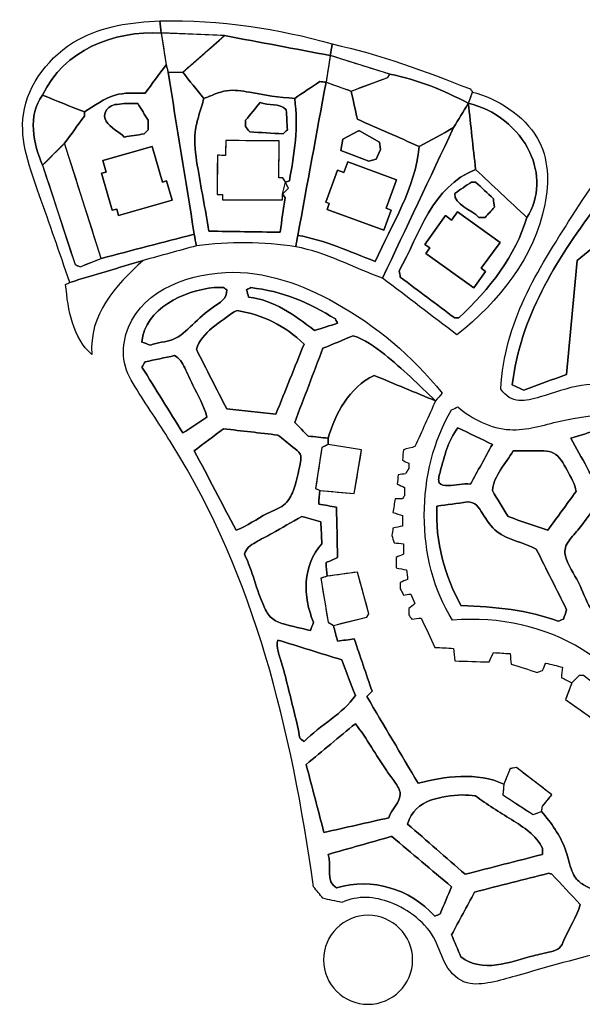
# Model space of a CAD drawing. Header units: millimetres. Extents: x -97856 to 276358, y -12500 to 264120.
# Tile 1 of 3: x -97856 to 60170, y -12500 to 264120. Entities that reach past the tile are written whole.
import ezdxf

# ---------------------------------------------------------------- set-up
doc = ezdxf.new("R2010")
doc.units = ezdxf.units.MM
for name, color, linetype in [('01_MAIN_BUILDING', 7, 'Continuous'), ('02_CHALETS', 7, 'Continuous'), ('03_DESIGN_REGIONS', 7, 'Continuous'), ('REGION_HOLES', 7, 'Continuous')]:
    doc.layers.add(name, color=color, linetype=linetype)

msp = doc.modelspace()

# ---------------------------------------------------------------- linework, layer by layer
at = {"layer": '01_MAIN_BUILDING'}
msp.add_open_spline([(57232, 77798), (56253, 78288), (55274, 78777), (54295, 79267), (54393, 80246), (54490, 81226), (54588, 82205), (53022, 82597), (51455, 82988), (49888, 83380), (49594, 82694), (49300, 82009), (49007, 81324), (48517, 81128), (48027, 80932), (47538, 80736), (45090, 81519), (42642, 82303), (40193, 83086), (40095, 84065), (39998, 85045), (39900, 86024), (38333, 86122), (36766, 86220), (35199, 86318), (34807, 85436), (34416, 84555), (34024, 83674), (30793, 83772), (27561, 83870), (24329, 83967), (24232, 85143), (24134, 86318), (24036, 87493), (22273, 87591), (20510, 87689), (18748, 87787), (17475, 90528), (16202, 93270), (14929, 96012), (14047, 95914), (13166, 95816), (12285, 95719), (11991, 96110), (11697, 96502), (11403, 96894), (11403, 97481), (11403, 98069), (11403, 98656), (11991, 99146), (12578, 99636), (13166, 100125), (12774, 101007), (12383, 101888), (11991, 102769), (11305, 102671), (10620, 102573), (9934, 102475), (9641, 103063), (9347, 103651), (9053, 104238), (9053, 104826), (9053, 105413), (9053, 106001), (9739, 106295), (10424, 106588), (11109, 106882), (11012, 107763), (10914, 108645), (10816, 109526), (9836, 109722), (8857, 109918), (7878, 110114), (7878, 111093), (7878, 112072), (7878, 113051), (8563, 113345), (9249, 113639), (9934, 113933), (9934, 114912), (9934, 115891), (9934, 116870), (9053, 116968), (8172, 117066), (7290, 117164), (7095, 117850), (6899, 118535), (6703, 119221), (6801, 119906), (6899, 120592), (6997, 121277), (7878, 121473), (8759, 121669), (9641, 121865), (9641, 122844), (9641, 123823), (9641, 124802), (8759, 125096), (7878, 125390), (6997, 125684), (7192, 126957), (7388, 128230), (7584, 129503), (8270, 129503), (8955, 129503), (9641, 129503), (9836, 129797), (10032, 130090), (10228, 130384), (10228, 131168), (10228, 131951), (10228, 132734), (9543, 133028), (8857, 133322), (8172, 133616), (8270, 134497), (8368, 135378), (8466, 136260), (9151, 136358), (9836, 136456), (10522, 136553), (10816, 137043), (11109, 137533), (11403, 138022), (11403, 138512), (11403, 139002), (11403, 139491), (10816, 139785), (10228, 140079), (9641, 140373), (9739, 141352), (9836, 142331), (9934, 143310), (11012, 143604), (12089, 143898), (13166, 144192), (15092, 148468), (17018, 152744), (18944, 157020), (13199, 159403), (7454, 161786), (1709, 164168), (-5279, 160769), (-9321, 153381), (-11218, 146542), (-11218, 145954), (-11218, 145367), (-11218, 144779), (-8084, 144290), (-4950, 143800), (-1817, 143310), (-2502, 139197), (-3188, 135085), (-3873, 130972), (-7105, 131266), (-10336, 131559), (-13568, 131853), (-13666, 130580), (-13764, 129307), (-13862, 128034), (-12197, 127740), (-10532, 127446), (-8867, 127153), (-8769, 122452), (-8671, 117752), (-8574, 113051), (-9651, 112562), (-10728, 112072), (-11805, 111582), (-11707, 110309), (-11609, 109036), (-11511, 107763), (-8671, 108155), (-5832, 108547), (-2992, 108938), (-1915, 105021), (-837, 101104), (240, 97187), (44, 96894), (-152, 96600), (-348, 96306), (-3481, 95523), (-6615, 94739), (-9749, 93956), (-9357, 92487), (-8965, 91018), (-8574, 89549), (-7007, 89745), (-5440, 89941), (-3873, 90137), (-2208, 85241), (-544, 80344), (1121, 75448), (631, 74958), (142, 74469), (-348, 73979), (4451, 65851), (9249, 57723), (14047, 49596), (21236, 51444), (30862, 52942), (38137, 49302), (38724, 50771), (39312, 52240), (39900, 53709), (40487, 53806), (41075, 53904), (41662, 54002), (44992, 51456), (48321, 48910), (51651, 46364), (50769, 45287), (49888, 44210), (49007, 43133), (48909, 42643), (48811, 42153), (48713, 41664), (51505, 38360), (53937, 35029), (55335, 31166), (55982, 29376), (56408, 27472), (57008, 25662), (57291, 24811), (57611, 23981), (58085, 23273), (58688, 22373), (59537, 21671), (60466, 21085), (63589, 19115), (67614, 18457), (71443, 17746), (74969, 17092), (78329, 16393), (82203, 16399), (82595, 17966), (82987, 19533), (83379, 21099), (116919, 18632), (150040, 29332), (167986, 58115), (167497, 58899), (167007, 59682), (166517, 60465), (166615, 61053), (166713, 61640), (166811, 62228), (162796, 65557), (158781, 68887), (154766, 72216), (154375, 72216), (153983, 72216), (153591, 72216), (149772, 68104), (145953, 63991), (142134, 59878), (142232, 58996), (142330, 58115), (142428, 57234), (142134, 56940), (141840, 56646), (141546, 56353), (140763, 56450), (139979, 56548), (139196, 56646), (138706, 56353), (138217, 56059), (137727, 55765), (136944, 54590), (136160, 53415), (135377, 52240), (134691, 52533), (134006, 52827), (133321, 53121), (132733, 52729), (132145, 52338), (131558, 51946), (130970, 50771), (130383, 49596), (129795, 48421), (128718, 48616), (127641, 48812), (126564, 49008), (125682, 48421), (124801, 47833), (123920, 47245), (123822, 46560), (123724, 45874), (123626, 45189), (121961, 45091), (120296, 44993), (118632, 44895), (117652, 43818), (116673, 42741), (115694, 41664), (114911, 42055), (114127, 42447), (113344, 42839), (112267, 42545), (111189, 42251), (110112, 41957), (109818, 41174), (109525, 40391), (109231, 39607), (108741, 39607), (108252, 39607), (107762, 39607), (107468, 39999), (107174, 40391), (106881, 40782), (105216, 40586), (103551, 40391), (101886, 40195), (101789, 39607), (101691, 39020), (101593, 38432), (100711, 38432), (99830, 38432), (98949, 38432), (98753, 38922), (98557, 39411), (98361, 39901), (94640, 39999), (90919, 40097), (87198, 40195), (86806, 42153), (86414, 44112), (86023, 46070), (85043, 46168), (84064, 46266), (83085, 46364), (82203, 49008), (81322, 51652), (80441, 54296), (80832, 54688), (81224, 55079), (81616, 55471), (80832, 56744), (80049, 58017), (79266, 59290), (78678, 59192), (78091, 59094), (77503, 58996), (76132, 60759), (74761, 62522), (73390, 64284), (73390, 65068), (73390, 65851), (73390, 66635), (72215, 67810), (71040, 68985), (69865, 70160), (68983, 70356), (68102, 70552), (67221, 70748), (65948, 69670), (64675, 68593), (63402, 67516), (60758, 69377), (58114, 71237), (55470, 73098), (56057, 74665), (56645, 76231), (57232, 77798)], degree=3, knots=[0, 0, 0, 0, 1, 1, 1, 2, 2, 2, 3, 3, 3, 4, 4, 4, 5, 5, 5, 6, 6, 6, 7, 7, 7, 8, 8, 8, 9, 9, 9, 10, 10, 10, 11, 11, 11, 12, 12, 12, 13, 13, 13, 14, 14, 14, 15, 15, 15, 16, 16, 16, 17, 17, 17, 18, 18, 18, 19, 19, 19, 20, 20, 20, 21, 21, 21, 22, 22, 22, 23, 23, 23, 24, 24, 24, 25, 25, 25, 26, 26, 26, 27, 27, 27, 28, 28, 28, 29, 29, 29, 30, 30, 30, 31, 31, 31, 32, 32, 32, 33, 33, 33, 34, 34, 34, 35, 35, 35, 36, 36, 36, 37, 37, 37, 38, 38, 38, 39, 39, 39, 40, 40, 40, 41, 41, 41, 42, 42, 42, 43, 43, 43, 44, 44, 44, 45, 45, 45, 46, 46, 46, 47, 47, 47, 48, 48, 48, 49, 49, 49, 50, 50, 50, 51, 51, 51, 52, 52, 52, 53, 53, 53, 54, 54, 54, 55, 55, 55, 56, 56, 56, 57, 57, 57, 58, 58, 58, 59, 59, 59, 60, 60, 60, 61, 61, 61, 62, 62, 62, 63, 63, 63, 64, 64, 64, 65, 65, 65, 66, 66, 66, 67, 67, 67, 68, 68, 68, 69, 69, 69, 70, 70, 70, 71, 71, 71, 72, 72, 72, 73, 73, 73, 74, 74, 74, 75, 75, 75, 76, 76, 76, 77, 77, 77, 78, 78, 78, 79, 79, 79, 80, 80, 80, 81, 81, 81, 82, 82, 82, 83, 83, 83, 84, 84, 84, 85, 85, 85, 86, 86, 86, 87, 87, 87, 88, 88, 88, 89, 89, 89, 90, 90, 90, 91, 91, 91, 92, 92, 92, 93, 93, 93, 94, 94, 94, 95, 95, 95, 96, 96, 96, 97, 97, 97, 98, 98, 98, 99, 99, 99, 100, 100, 100, 101, 101, 101, 102, 102, 102, 103, 103, 103, 104, 104, 104, 105, 105, 105, 106, 106, 106, 107, 107, 107, 108, 108, 108, 109, 109, 109, 110, 110, 110, 111, 111, 111, 112, 112, 112, 113, 113, 113, 114, 114, 114, 115, 115, 115, 116, 116, 116, 117, 117, 117, 118, 118, 118, 119, 119, 119, 120, 120, 120, 121, 121, 121, 121], dxfattribs=at)
at = {"layer": '02_CHALETS'}
for points in [[(-24003, 215140), (-23185, 218518), (-23985, 219687), (-25042, 219691), (-25001, 230092), (-39998, 230150), (-40014, 226007), (-42335, 226016), (-42378, 214998), (-40888, 214992), (-40893, 213556), (-24009, 213490)], [(-60650, 228490), (-74506, 224525), (-73591, 221327), (-74854, 220966), (-71877, 210561), (-70599, 210927), (-70077, 209101), (-55074, 213393), (-56630, 218830), (-57791, 218497)], [(-5708, 224211), (-6831, 221158), (-8590, 221805), (-11882, 212858), (-10910, 212501), (-11528, 210823), (4432, 204951), (6510, 210599), (5048, 211137), (8003, 219167)], [(25144, 210141), (23476, 207828), (21750, 209073), (15935, 201006), (17353, 199984), (16246, 198449), (29669, 188771), (33005, 193399), (31803, 194266), (37056, 201553)]]:
    msp.add_lwpolyline(points, close=True, dxfattribs=at)
at = {"layer": '03_DESIGN_REGIONS'}
for points in [[(-58075, 260380), (-56753, 251420), (-56165, 249364), (-52052, 249364), (-40301, 259646)], [(6115, 248776), (-10630, 254064), (-11805, 246573), (-4754, 244076), (5528, 247895)], [(-7105, 230562), (-7692, 227330), (240, 224393), (2296, 224980), (3471, 227624), (3178, 229681), (-2404, 232912), (-2698, 232912)], [(-85249, 229387), (-91419, 223218), (-82311, 195309), (-80843, 194721), (-74967, 197071)], [(-11218, 144779), (-12980, 143898), (-14743, 132441), (-13568, 131853), (-3873, 130972), (-1817, 143310)], [(-11511, 107763), (-13274, 107176), (-11218, 94837), (-9749, 93956), (-348, 96306), (240, 97187), (-2992, 108938)], [(67221, 70748), (68102, 73979), (60464, 79855), (59289, 79855), (57232, 77798), (55470, 73098), (63402, 67516)], [(38137, 49302), (37843, 46364), (46363, 40782), (48713, 41664), (49007, 43133), (51651, 46364), (41662, 54002), (39900, 53709)]]:
    msp.add_lwpolyline(points, close=True, dxfattribs=at)
msp.add_circle((0, 0), 12500, dxfattribs=at)
for points, knots in [([(-58075, 260380), (-58222, 261506), (-58369, 262633), (-58516, 263759), (-66462, 263432), (-74614, 262353), (-81549, 258451), (-89378, 254045), (-95654, 246042), (-96828, 237529), (-97856, 230077), (-94972, 222234), (-92351, 214882), (-89393, 206585), (-86770, 198913), (-83780, 190315), (-76926, 192371), (-70071, 194427), (-63216, 196484), (-58222, 197855), (-53228, 199226), (-48233, 200597), (-48429, 201674), (-48625, 202751), (-48821, 203828), (-57536, 201576), (-66252, 199324), (-74967, 197071), (-76926, 196288), (-78884, 195505), (-80843, 194721), (-81332, 194917), (-81822, 195113), (-82311, 195309), (-85347, 204612), (-88383, 213915), (-91419, 223218), (-93927, 229012), (-95841, 237336), (-91419, 242901), (-85597, 255570), (-71502, 261064), (-58075, 260380)], [0, 0, 0, 0, 1, 1, 1, 2, 2, 2, 3, 3, 3, 4, 4, 4, 5, 5, 5, 6, 6, 6, 7, 7, 7, 8, 8, 8, 9, 9, 9, 10, 10, 10, 11, 11, 11, 12, 12, 12, 13, 13, 13, 14, 14, 14, 14]), ([(-10042, 257296), (-25291, 261646), (-41316, 264120), (-58516, 263759), (-58369, 262633), (-58222, 261506), (-58075, 260380), (-52150, 260135), (-46226, 259891), (-40301, 259646), (-30411, 257785), (-20520, 255925), (-10630, 254064), (-10434, 255141), (-10238, 256218), (-10042, 257296)], [0, 0, 0, 0, 1, 1, 1, 2, 2, 2, 3, 3, 3, 4, 4, 4, 5, 5, 5, 5]), ([(-58075, 260380), (-71502, 261064), (-85597, 255570), (-91419, 242901), (-87501, 241334), (-83584, 239767), (-79667, 238200), (-76848, 239914), (-74209, 242063), (-71043, 242942), (-68460, 243659), (-65527, 243531), (-62628, 243488), (-60670, 246132), (-58711, 248776), (-56753, 251420), (-57194, 254407), (-57634, 257394), (-58075, 260380)], [0, 0, 0, 0, 1, 1, 1, 2, 2, 2, 3, 3, 3, 4, 4, 4, 5, 5, 5, 6, 6, 6, 6]), ([(-10630, 254064), (-20520, 255925), (-30411, 257785), (-40301, 259646), (-44218, 256218), (-48135, 252791), (-52052, 249364), (-50094, 246916), (-48135, 244467), (-46177, 242019), (-45051, 242359), (-43992, 242834), (-42935, 243246), (-41878, 243658), (-40824, 244006), (-39729, 244165), (-37682, 244464), (-35492, 244104), (-33311, 243728), (-29116, 243005), (-24951, 242222), (-20618, 242019), (-18268, 243586), (-15918, 245153), (-13568, 246720), (-12980, 246671), (-12393, 246622), (-11805, 246573), (-11413, 249070), (-11022, 251567), (-10630, 254064)], [0, 0, 0, 0, 1, 1, 1, 2, 2, 2, 3, 3, 3, 4, 4, 4, 5, 5, 5, 6, 6, 6, 7, 7, 7, 8, 8, 8, 9, 9, 9, 10, 10, 10, 10]), ([(29324, 243782), (29128, 244076), (28932, 244369), (28736, 244663), (16104, 249585), (3419, 254377), (-10042, 257296), (-10238, 256218), (-10434, 255141), (-10630, 254064), (-5048, 252301), (534, 250539), (6115, 248776), (13971, 247358), (21332, 244206), (28149, 240624), (28540, 241677), (28932, 242729), (29324, 243782)], [0, 0, 0, 0, 1, 1, 1, 2, 2, 2, 3, 3, 3, 4, 4, 4, 5, 5, 5, 6, 6, 6, 6]), ([(-56165, 249364), (-56361, 250049), (-56557, 250735), (-56753, 251420), (-58711, 248776), (-60670, 246132), (-62628, 243488), (-65527, 243531), (-68460, 243659), (-71043, 242942), (-74209, 242063), (-76848, 239914), (-79667, 238200), (-79667, 237808), (-79667, 237417), (-79667, 237025), (-81528, 234479), (-83389, 231933), (-85249, 229387), (-81822, 218615), (-78394, 207843), (-74967, 197071), (-66252, 199324), (-57536, 201576), (-48821, 203828), (-51269, 219007), (-53717, 234185), (-56165, 249364)], [0, 0, 0, 0, 1, 1, 1, 2, 2, 2, 3, 3, 3, 4, 4, 4, 5, 5, 5, 6, 6, 6, 7, 7, 7, 8, 8, 8, 9, 9, 9, 9]), ([(-56165, 249364), (-53717, 234185), (-51269, 219007), (-48821, 203828), (-48625, 202751), (-48429, 201674), (-48233, 200597), (-39144, 201734), (-29262, 201824), (-20325, 200303), (-20129, 201380), (-19933, 202457), (-19737, 203535), (-17093, 217881), (-14449, 232227), (-11805, 246573), (-12393, 246622), (-12980, 246671), (-13568, 246720), (-15918, 245153), (-18268, 243586), (-20618, 242019), (-19498, 233949), (-20757, 226448), (-22087, 218811), (-22453, 218713), (-22819, 218616), (-23185, 218518), (-22917, 217930), (-22649, 217342), (-22381, 216754), (-22922, 216216), (-23462, 215678), (-24003, 215140), (-23756, 214797), (-23509, 214454), (-23262, 214110), (-23752, 210879), (-24242, 207647), (-24731, 204416), (-31390, 204514), (-38049, 204612), (-44708, 204710), (-45696, 210884), (-46945, 217006), (-47963, 223246), (-48476, 226393), (-48931, 229570), (-48575, 232600), (-48386, 234207), (-47970, 235773), (-47496, 237343), (-47033, 238877), (-46514, 240416), (-46177, 242019), (-48135, 244467), (-50094, 246916), (-52052, 249364), (-53423, 249364), (-54794, 249364), (-56165, 249364)], [0, 0, 0, 0, 1, 1, 1, 2, 2, 2, 3, 3, 3, 4, 4, 4, 5, 5, 5, 6, 6, 6, 7, 7, 7, 8, 8, 8, 9, 9, 9, 10, 10, 10, 11, 11, 11, 12, 12, 12, 13, 13, 13, 14, 14, 14, 15, 15, 15, 16, 16, 16, 17, 17, 17, 18, 18, 18, 19, 19, 19, 20, 20, 20, 20]), ([(-4754, 244076), (-7105, 244908), (-9455, 245740), (-11805, 246573), (-14449, 232227), (-17093, 217881), (-19737, 203535), (-12028, 202203), (-5132, 198909), (2002, 196190), (6654, 206739), (13259, 216478), (14341, 228506), (8563, 231052), (2786, 233598), (-2992, 236144), (-3579, 238788), (-4167, 241432), (-4754, 244076)], [0, 0, 0, 0, 1, 1, 1, 2, 2, 2, 3, 3, 3, 4, 4, 4, 5, 5, 5, 6, 6, 6, 6]), ([(6115, 248776), (5919, 248482), (5724, 248189), (5528, 247895), (2100, 246622), (-1327, 245349), (-4754, 244076), (-4167, 241432), (-3579, 238788), (-2992, 236144), (2786, 233598), (8563, 231052), (14341, 228506), (17573, 230268), (20804, 232031), (24036, 233794), (25407, 236070), (26778, 238347), (28149, 240624), (21332, 244206), (13971, 247358), (6115, 248776)], [0, 0, 0, 0, 1, 1, 1, 2, 2, 2, 3, 3, 3, 4, 4, 4, 5, 5, 5, 6, 6, 6, 7, 7, 7, 7]), ([(-20618, 242019), (-24951, 242222), (-29116, 243005), (-33311, 243728), (-35492, 244104), (-37682, 244464), (-39729, 244165), (-40824, 244006), (-41878, 243658), (-42935, 243246), (-43992, 242834), (-45051, 242359), (-46177, 242019), (-46514, 240416), (-47033, 238877), (-47496, 237343), (-47970, 235773), (-48386, 234207), (-48575, 232600), (-48931, 229570), (-48476, 226393), (-47963, 223246), (-46945, 217006), (-45696, 210884), (-44708, 204710), (-38049, 204612), (-31390, 204514), (-24731, 204416), (-24242, 207647), (-23752, 210879), (-23262, 214110), (-23509, 214454), (-23756, 214797), (-24003, 215140), (-24005, 214590), (-24007, 214040), (-24009, 213490), (-29637, 213512), (-35265, 213534), (-40893, 213556), (-40892, 214034), (-40890, 214513), (-40888, 214992), (-41385, 214994), (-41882, 214996), (-42378, 214998), (-42364, 218671), (-42350, 222344), (-42335, 226016), (-41562, 226013), (-40788, 226010), (-40014, 226007), (-40009, 227388), (-40003, 228769), (-39998, 230150), (-34999, 230131), (-30000, 230111), (-25001, 230092), (-25015, 226625), (-25028, 223158), (-25042, 219691), (-24689, 219690), (-24337, 219688), (-23985, 219687), (-23718, 219297), (-23452, 218908), (-23185, 218518), (-22819, 218616), (-22453, 218713), (-22087, 218811), (-20757, 226448), (-19498, 233949), (-20618, 242019)], [0, 0, 0, 0, 1, 1, 1, 2, 2, 2, 3, 3, 3, 4, 4, 4, 5, 5, 5, 6, 6, 6, 7, 7, 7, 8, 8, 8, 9, 9, 9, 10, 10, 10, 11, 11, 11, 12, 12, 12, 13, 13, 13, 14, 14, 14, 15, 15, 15, 16, 16, 16, 17, 17, 17, 18, 18, 18, 19, 19, 19, 20, 20, 20, 21, 21, 21, 22, 22, 22, 23, 23, 23, 24, 24, 24, 24]), ([(29324, 243782), (28932, 242729), (28540, 241677), (28149, 240624), (26778, 238347), (25407, 236070), (24036, 233794), (17377, 219692), (10718, 205591), (4059, 191490), (11012, 186202), (17964, 180914), (24917, 175626), (36839, 184867), (46810, 197542), (49647, 212164), (50879, 218512), (50766, 225227), (47593, 230780), (43888, 237263), (36010, 242162), (29324, 243782)], [0, 0, 0, 0, 1, 1, 1, 2, 2, 2, 3, 3, 3, 4, 4, 4, 5, 5, 5, 6, 6, 6, 7, 7, 7, 7]), ([(-79667, 238200), (-83584, 239767), (-87501, 241334), (-91419, 242901), (-95841, 237336), (-93927, 229012), (-91419, 223218), (-89362, 225274), (-87306, 227330), (-85249, 229387), (-83389, 231933), (-81528, 234479), (-79667, 237025), (-79667, 237417), (-79667, 237808), (-79667, 238200)], [0, 0, 0, 0, 1, 1, 1, 2, 2, 2, 3, 3, 3, 4, 4, 4, 5, 5, 5, 5]), ([(-34426, 235850), (-34426, 235262), (-34426, 234675), (-34426, 234087), (-34034, 233598), (-33642, 233108), (-33251, 232618), (-30117, 232423), (-26984, 232227), (-23850, 232031), (-23458, 232423), (-23067, 232814), (-22675, 233206), (-22773, 235067), (-22871, 236927), (-22969, 238788), (-24818, 240918), (-27992, 239852), (-30313, 240844), (-31684, 239179), (-33055, 237515), (-34426, 235850)], [0, 0, 0, 0, 1, 1, 1, 2, 2, 2, 3, 3, 3, 4, 4, 4, 5, 5, 5, 6, 6, 6, 7, 7, 7, 7]), ([(-68504, 231150), (-66643, 231443), (-64783, 231737), (-62922, 232031), (-62530, 232423), (-62139, 232814), (-61747, 233206), (-61747, 234087), (-61747, 234969), (-61747, 235850), (-62726, 237417), (-63706, 238984), (-64685, 240550), (-65958, 240550), (-67231, 240550), (-68504, 240550), (-69385, 240452), (-70267, 240355), (-71148, 240257), (-73870, 239411), (-74607, 237314), (-73574, 235590), (-72530, 233849), (-69678, 232489), (-68504, 231150)], [0, 0, 0, 0, 1, 1, 1, 2, 2, 2, 3, 3, 3, 4, 4, 4, 5, 5, 5, 6, 6, 6, 7, 7, 7, 8, 8, 8, 8]), ([(44600, 208529), (48246, 214228), (48138, 221044), (45439, 226822), (42242, 233664), (35409, 239049), (28149, 240624), (28834, 234430), (29519, 228236), (30205, 222042), (35003, 217538), (39802, 213033), (44600, 208529)], [0, 0, 0, 0, 1, 1, 1, 2, 2, 2, 3, 3, 3, 4, 4, 4, 4]), ([(4059, 191490), (10718, 205591), (17377, 219692), (24036, 233794), (20804, 232031), (17573, 230268), (14341, 228506), (13259, 216478), (6654, 206739), (2002, 196190), (-5132, 198909), (-12028, 202203), (-19737, 203535), (-19933, 202457), (-20129, 201380), (-20325, 200303), (-11619, 198759), (-4079, 194403), (4059, 191490)], [0, 0, 0, 0, 1, 1, 1, 2, 2, 2, 3, 3, 3, 4, 4, 4, 5, 5, 5, 6, 6, 6, 6]), ([(101593, 220867), (98438, 222956), (94249, 225293), (89616, 226721), (85504, 227989), (81042, 228540), (77203, 227809), (68149, 226084), (62563, 217221), (57253, 208858), (47345, 193256), (38395, 179395), (37256, 160349), (40218, 156039), (44234, 156911), (48305, 158133), (52104, 159274), (55952, 160720), (59930, 161355), (67429, 162551), (75394, 160869), (82791, 160056), (84064, 164462), (85337, 168869), (86610, 173276), (86414, 181795), (86218, 190315), (86023, 198834), (79657, 200303), (73292, 201772), (66927, 203241), (64185, 200988), (61443, 198736), (58701, 196484), (57722, 185810), (56743, 175136), (55764, 164462), (51749, 162993), (47734, 161524), (43719, 160056), (42642, 160545), (41564, 161035), (40487, 161524), (42698, 180311), (52655, 196331), (63695, 211173), (68690, 216018), (75176, 219712), (81691, 222633), (83194, 223307), (84699, 223940), (86247, 223926), (87830, 223911), (89457, 223218), (91045, 222519), (94363, 221057), (97508, 219564), (100418, 217930), (100809, 218909), (101201, 219888), (101593, 220867)], [0, 0, 0, 0, 1, 1, 1, 2, 2, 2, 3, 3, 3, 4, 4, 4, 5, 5, 5, 6, 6, 6, 7, 7, 7, 8, 8, 8, 9, 9, 9, 10, 10, 10, 11, 11, 11, 12, 12, 12, 13, 13, 13, 14, 14, 14, 15, 15, 15, 16, 16, 16, 17, 17, 17, 18, 18, 18, 19, 19, 19, 20, 20, 20, 20]), ([(44600, 208529), (39802, 213033), (35003, 217538), (30205, 222042), (17942, 217257), (14388, 203849), (8759, 193546), (8857, 192959), (8955, 192371), (9053, 191783), (14145, 187964), (19237, 184145), (24329, 180326), (24721, 180326), (25113, 180326), (25505, 180326), (34169, 188465), (41441, 197831), (44600, 208529)], [0, 0, 0, 0, 1, 1, 1, 2, 2, 2, 3, 3, 3, 4, 4, 4, 5, 5, 5, 6, 6, 6, 6]), ([(24329, 215286), (24110, 212093), (29132, 210836), (31086, 208529), (31674, 208529), (32261, 208529), (32849, 208529), (33730, 209508), (34612, 210487), (35493, 211466), (35395, 212250), (35297, 213033), (35199, 213817), (33534, 215384), (31870, 216950), (30205, 218517), (29813, 218517), (29422, 218517), (29030, 218517), (27463, 217440), (25896, 216363), (24329, 215286)], [0, 0, 0, 0, 1, 1, 1, 2, 2, 2, 3, 3, 3, 4, 4, 4, 5, 5, 5, 6, 6, 6, 7, 7, 7, 7]), ([(63695, 211173), (52655, 196331), (42698, 180311), (40487, 161524), (41564, 161035), (42642, 160545), (43719, 160056), (47734, 161524), (51749, 162993), (55764, 164462), (56743, 175136), (57722, 185810), (58701, 196484), (61443, 198736), (64185, 200988), (66927, 203241), (65850, 205885), (64773, 208529), (63695, 211173)], [0, 0, 0, 0, 1, 1, 1, 2, 2, 2, 3, 3, 3, 4, 4, 4, 5, 5, 5, 6, 6, 6, 6]), ([(-77611, 170044), (-78430, 181176), (-70986, 189444), (-63216, 196484), (-70071, 194427), (-76926, 192371), (-83780, 190315), (-84172, 190119), (-84564, 189923), (-84955, 189727), (-84261, 182535), (-82959, 174739), (-77611, 170044)], [0, 0, 0, 0, 1, 1, 1, 2, 2, 2, 3, 3, 3, 4, 4, 4, 4]), ([(-11218, 144779), (-11218, 145367), (-11218, 145954), (-11218, 146542), (-13078, 146738), (-14939, 146934), (-16799, 147129), (-18072, 148402), (-19345, 149676), (-20618, 150949), (-17974, 157901), (-15330, 164854), (-12686, 171807), (-9847, 172982), (-7007, 174157), (-4167, 175332), (-938, 174268), (1902, 172272), (4658, 170072), (9582, 166140), (14235, 161555), (18944, 157020), (19564, 157738), (20184, 158456), (20804, 159174), (12368, 169773), (2196, 178202), (-9083, 184503), (-18592, 189815), (-28888, 193614), (-40045, 193105), (-51945, 192562), (-64825, 187118), (-68000, 175707), (-68712, 173147), (-68936, 170286), (-68416, 167732), (-67847, 164930), (-66383, 162496), (-64871, 160086), (-61646, 154942), (-58199, 149905), (-54998, 144765), (-31800, 107512), (-21527, 64828), (-15330, 20512), (-14449, 19435), (-13568, 18357), (-12686, 17280), (-10924, 16889), (-9161, 16497), (-7398, 16105), (-2791, 18189), (1854, 17778), (6296, 16079), (11478, 14096), (16381, 10359), (18853, 5495), (20001, 3235), (20625, 732), (21904, -1473), (23252, -3797), (25329, -5790), (27855, -6491), (29916, -7062), (32277, -6774), (34504, -6338), (36924, -5865), (39186, -5217), (41448, -4569), (59215, 519), (76997, 5591), (95997, 7941), (113798, 10144), (132669, 9958), (150686, 8238), (159949, 7354), (168986, 6064), (177917, 4586), (180294, 4192), (182663, 3786), (185057, 3167), (187360, 2573), (189685, 1782), (191761, 2301), (194213, 2913), (196315, 5353), (198686, 6721), (200693, 7879), (202893, 8270), (205296, 8467), (207628, 13445), (207481, 19369), (206603, 24907), (205676, 30754), (203933, 36171), (201608, 41324), (198991, 47125), (195636, 52592), (191389, 57787), (186878, 63304), (181361, 68515), (175624, 72216), (172741, 69338), (171318, 63866), (166811, 62228), (166713, 61640), (166615, 61053), (166517, 60465), (167007, 59682), (167497, 58899), (167986, 58115), (150040, 29332), (116919, 18632), (83379, 21099), (82987, 19533), (82595, 17966), (82203, 16399), (78329, 16393), (74969, 17092), (71443, 17746), (67614, 18457), (63589, 19115), (60466, 21085), (59537, 21671), (58688, 22373), (58085, 23273), (57611, 23981), (57291, 24811), (57008, 25662), (56408, 27472), (55982, 29376), (55335, 31166), (53937, 35029), (51505, 38360), (48713, 41664), (47929, 41370), (47146, 41076), (46363, 40782), (43523, 42643), (40683, 44504), (37843, 46364), (37941, 47343), (38039, 48323), (38137, 49302), (30862, 52942), (21236, 51444), (14047, 49596), (9249, 57723), (4451, 65851), (-348, 73979), (142, 74469), (631, 74958), (1121, 75448), (-544, 80344), (-2208, 85241), (-3873, 90137), (-5440, 89941), (-7007, 89745), (-8574, 89549), (-8965, 91018), (-9357, 92487), (-9749, 93956), (-10238, 94250), (-10728, 94543), (-11218, 94837), (-11903, 98950), (-12588, 103063), (-13274, 107176), (-12686, 107372), (-12099, 107568), (-11511, 107763), (-11609, 109036), (-11707, 110309), (-11805, 111582), (-10728, 112072), (-9651, 112562), (-8574, 113051), (-8671, 117752), (-8769, 122452), (-8867, 127153), (-10532, 127446), (-12197, 127740), (-13862, 128034), (-13764, 129307), (-13666, 130580), (-13568, 131853), (-13959, 132049), (-14351, 132245), (-14743, 132441), (-14155, 136260), (-13568, 140079), (-12980, 143898), (-12393, 144192), (-11805, 144485), (-11218, 144779)], [0, 0, 0, 0, 1, 1, 1, 2, 2, 2, 3, 3, 3, 4, 4, 4, 5, 5, 5, 6, 6, 6, 7, 7, 7, 8, 8, 8, 9, 9, 9, 10, 10, 10, 11, 11, 11, 12, 12, 12, 13, 13, 13, 14, 14, 14, 15, 15, 15, 16, 16, 16, 17, 17, 17, 18, 18, 18, 19, 19, 19, 20, 20, 20, 21, 21, 21, 22, 22, 22, 23, 23, 23, 24, 24, 24, 25, 25, 25, 26, 26, 26, 27, 27, 27, 28, 28, 28, 29, 29, 29, 30, 30, 30, 31, 31, 31, 32, 32, 32, 33, 33, 33, 34, 34, 34, 35, 35, 35, 36, 36, 36, 37, 37, 37, 38, 38, 38, 39, 39, 39, 40, 40, 40, 41, 41, 41, 42, 42, 42, 43, 43, 43, 44, 44, 44, 45, 45, 45, 46, 46, 46, 47, 47, 47, 48, 48, 48, 49, 49, 49, 50, 50, 50, 51, 51, 51, 52, 52, 52, 53, 53, 53, 54, 54, 54, 55, 55, 55, 56, 56, 56, 57, 57, 57, 58, 58, 58, 59, 59, 59, 60, 60, 60, 61, 61, 61, 62, 62, 62, 63, 63, 63, 64, 64, 64, 65, 65, 65, 65]), ([(-39714, 188258), (-40008, 188454), (-40301, 188650), (-40595, 188846), (-41476, 188846), (-42358, 188846), (-43239, 188846), (-51646, 188092), (-62766, 182884), (-63510, 173569), (-62726, 173276), (-61943, 172982), (-61160, 172688), (-59211, 173467), (-56860, 173497), (-54884, 174257), (-52749, 175079), (-51052, 176753), (-49309, 178429), (-47480, 180188), (-45600, 181951), (-43524, 183370), (-41641, 184656), (-39597, 185661), (-39714, 188258)], [0, 0, 0, 0, 1, 1, 1, 2, 2, 2, 3, 3, 3, 4, 4, 4, 5, 5, 5, 6, 6, 6, 7, 7, 7, 8, 8, 8, 8]), ([(-34132, 188258), (-33936, 187573), (-33740, 186887), (-33545, 186202), (-26434, 185340), (-20696, 181166), (-15037, 176801), (-12882, 177486), (-10728, 178172), (-8574, 178857), (-8769, 179249), (-8965, 179641), (-9161, 180032), (-16428, 184575), (-24190, 187923), (-32957, 188846), (-33349, 188650), (-33740, 188454), (-34132, 188258)], [0, 0, 0, 0, 1, 1, 1, 2, 2, 2, 3, 3, 3, 4, 4, 4, 5, 5, 5, 6, 6, 6, 6]), ([(-37657, 182089), (-41242, 179225), (-46847, 176268), (-48233, 171513), (-45394, 165931), (-42554, 160349), (-39714, 154768), (-35111, 154278), (-30509, 153788), (-25906, 153299), (-23262, 159860), (-20618, 166421), (-17974, 172982), (-23366, 178229), (-29679, 181252), (-36776, 182383), (-37070, 182285), (-37364, 182187), (-37657, 182089)], [0, 0, 0, 0, 1, 1, 1, 2, 2, 2, 3, 3, 3, 4, 4, 4, 5, 5, 5, 6, 6, 6, 6]), ([(-11218, 146542), (-9321, 153381), (-5279, 160769), (1709, 164168), (7454, 161786), (13199, 159403), (18944, 157020), (14235, 161555), (9582, 166140), (4658, 170072), (1902, 172272), (-938, 174268), (-4167, 175332), (-7007, 174157), (-9847, 172982), (-12686, 171807), (-15330, 164854), (-17974, 157901), (-20618, 150949), (-19345, 149676), (-18072, 148402), (-16799, 147129), (-14939, 146934), (-13078, 146738), (-11218, 146542)], [0, 0, 0, 0, 1, 1, 1, 2, 2, 2, 3, 3, 3, 4, 4, 4, 5, 5, 5, 6, 6, 6, 7, 7, 7, 8, 8, 8, 8]), ([(-62628, 167988), (-62922, 167498), (-63216, 167008), (-63510, 166519), (-59691, 160349), (-55872, 154180), (-52052, 148011), (-49800, 149480), (-47548, 150949), (-45296, 152417), (-46041, 155722), (-47783, 158472), (-49232, 161458), (-50001, 163044), (-50687, 164695), (-51457, 166273), (-52171, 167735), (-52957, 169133), (-54403, 169750), (-57145, 169163), (-59886, 168575), (-62628, 167988)], [0, 0, 0, 0, 1, 1, 1, 2, 2, 2, 3, 3, 3, 4, 4, 4, 5, 5, 5, 6, 6, 6, 7, 7, 7, 7]), ([(118632, 102769), (120606, 124957), (103516, 145840), (82671, 151520), (73447, 154033), (63488, 153570), (53975, 151343), (49200, 150225), (44538, 148664), (39807, 148947), (34552, 149262), (29212, 151855), (25211, 155355), (24623, 155061), (24036, 154768), (23448, 154474), (13333, 137581), (13020, 112143), (23742, 95425), (37163, 96497), (49572, 93654), (60173, 87202), (72840, 79493), (82927, 66631), (89842, 53709), (109796, 51503), (128733, 61642), (138315, 78973), (138119, 79463), (137923, 79953), (137727, 80442), (134528, 82172), (131329, 83902), (128130, 85632), (127902, 85567), (127673, 85502), (127445, 85436), (127347, 85436), (127249, 85436), (127151, 85436), (125193, 86416), (123234, 87395), (121276, 88374), (119611, 91606), (117946, 94837), (116281, 98069), (116673, 99440), (117065, 100811), (117457, 102182), (117848, 102377), (118240, 102573), (118632, 102769)], [0, 0, 0, 0, 1, 1, 1, 2, 2, 2, 3, 3, 3, 4, 4, 4, 5, 5, 5, 6, 6, 6, 7, 7, 7, 8, 8, 8, 9, 9, 9, 10, 10, 10, 11, 11, 11, 12, 12, 12, 13, 13, 13, 14, 14, 14, 15, 15, 15, 16, 16, 16, 17, 17, 17, 17]), ([(34905, 144779), (31674, 146346), (28442, 147913), (25211, 149480), (22360, 145688), (21523, 141657), (20245, 137043), (20078, 136439), (19903, 135825), (19841, 135264), (19789, 134791), (19818, 134355), (20010, 134036), (20394, 133397), (21433, 133227), (22487, 133233), (24572, 133246), (26720, 133949), (28736, 133616), (30793, 137337), (32849, 141058), (34905, 144779)], [0, 0, 0, 0, 1, 1, 1, 2, 2, 2, 3, 3, 3, 4, 4, 4, 5, 5, 5, 6, 6, 6, 7, 7, 7, 7]), ([(-25319, 147423), (-30411, 148011), (-35503, 148598), (-40595, 149186), (-43337, 147129), (-46079, 145073), (-48821, 143017), (-44904, 135574), (-40987, 128132), (-37070, 120690), (-33770, 121822), (-31413, 123917), (-28300, 125411), (-26743, 126158), (-24998, 126755), (-23745, 127733), (-22588, 128636), (-21850, 129863), (-21257, 131241), (-20122, 133877), (-19515, 137066), (-19004, 139849), (-18857, 140645), (-18719, 141408), (-19069, 142091), (-19428, 142793), (-20303, 143412), (-21090, 144017), (-22665, 145228), (-23892, 146385), (-25319, 147423)], [0, 0, 0, 0, 1, 1, 1, 2, 2, 2, 3, 3, 3, 4, 4, 4, 5, 5, 5, 6, 6, 6, 7, 7, 7, 8, 8, 8, 9, 9, 9, 10, 10, 10, 10]), ([(56939, 146542), (58366, 143685), (60036, 141169), (61529, 138242), (62276, 136779), (62979, 135213), (64145, 134320), (65266, 133460), (66816, 133222), (68379, 133030), (73923, 132352), (79639, 132261), (85141, 131559), (87785, 134693), (90429, 137827), (93073, 140960), (91305, 142793), (89079, 144117), (86688, 145168), (84317, 146211), (81784, 146985), (79202, 147581), (74560, 148653), (69760, 149148), (64577, 148892), (62031, 148109), (59485, 147325), (56939, 146542)], [0, 0, 0, 0, 1, 1, 1, 2, 2, 2, 3, 3, 3, 4, 4, 4, 5, 5, 5, 6, 6, 6, 7, 7, 7, 8, 8, 8, 9, 9, 9, 9]), ([(40781, 143017), (38667, 139360), (35345, 136203), (34905, 131853), (36374, 129405), (37843, 126957), (39312, 124509), (43033, 123236), (46754, 121963), (50476, 120690), (53120, 124313), (55764, 127936), (58408, 131559), (58143, 133730), (56974, 135568), (55900, 137519), (54834, 139456), (53862, 141504), (52080, 142381), (50536, 143141), (48385, 143022), (46339, 142983), (44435, 142947), (42622, 142981), (40781, 143017)], [0, 0, 0, 0, 1, 1, 1, 2, 2, 2, 3, 3, 3, 4, 4, 4, 5, 5, 5, 6, 6, 6, 7, 7, 7, 8, 8, 8, 8]), ([(19335, 127446), (18771, 117433), (21603, 107853), (26092, 99538), (35653, 99163), (45014, 98308), (53413, 95131), (53903, 95327), (54393, 95523), (54882, 95719), (55176, 96600), (55470, 97481), (55764, 98363), (52924, 104042), (50084, 109722), (47244, 115402), (43861, 117309), (39277, 117865), (36193, 120301), (34536, 121609), (33311, 123459), (32149, 125363), (31115, 127056), (30130, 128792), (27855, 128622), (25015, 128230), (22175, 127838), (19335, 127446)], [0, 0, 0, 0, 1, 1, 1, 2, 2, 2, 3, 3, 3, 4, 4, 4, 5, 5, 5, 6, 6, 6, 7, 7, 7, 8, 8, 8, 9, 9, 9, 9]), ([(64577, 127740), (62223, 125522), (60930, 123086), (58942, 120727), (57960, 119564), (56809, 118419), (56069, 117206), (55689, 116584), (55417, 115944), (55323, 115289), (55233, 114654), (55309, 114005), (55467, 113358), (56071, 110881), (57865, 108436), (59114, 105995), (60362, 103553), (61066, 101116), (62520, 98656), (69473, 97481), (76426, 96306), (83379, 95131), (86610, 99440), (89842, 103748), (93073, 108057), (90135, 113835), (87198, 119612), (84260, 125390), (78309, 127645), (71056, 126759), (64577, 127740)], [0, 0, 0, 0, 1, 1, 1, 2, 2, 2, 3, 3, 3, 4, 4, 4, 5, 5, 5, 6, 6, 6, 7, 7, 7, 8, 8, 8, 9, 9, 9, 10, 10, 10, 10]), ([(-18562, 124509), (-21519, 123051), (-24160, 121323), (-27034, 119754), (-28545, 118929), (-30119, 118147), (-31600, 117281), (-33016, 116453), (-34345, 115548), (-34720, 113933), (-32429, 109326), (-31362, 103887), (-29213, 99183), (-28675, 98005), (-28070, 96874), (-27160, 96062), (-26240, 95240), (-25009, 94745), (-23713, 94345), (-21244, 93584), (-18535, 93166), (-16212, 92487), (-15918, 93270), (-15624, 94054), (-15330, 94837), (-18287, 101960), (-18560, 110863), (-12980, 116870), (-13078, 118927), (-13176, 120983), (-13274, 123040), (-15037, 123529), (-16799, 124019), (-18562, 124509)], [0, 0, 0, 0, 1, 1, 1, 2, 2, 2, 3, 3, 3, 4, 4, 4, 5, 5, 5, 6, 6, 6, 7, 7, 7, 8, 8, 8, 9, 9, 9, 10, 10, 10, 11, 11, 11, 11]), ([(-25319, 89843), (-25690, 88882), (-25527, 87787), (-25262, 86679), (-24976, 85482), (-24571, 84269), (-24207, 83060), (-23500, 80716), (-22943, 78387), (-22360, 76048), (-21224, 71494), (-19989, 66902), (-19149, 62228), (-18758, 61934), (-18366, 61640), (-17974, 61347), (-13455, 65927), (-7004, 69123), (-3579, 74273), (-4852, 77602), (-6125, 80932), (-7398, 84261), (-13372, 86122), (-19345, 87982), (-25319, 89843)], [0, 0, 0, 0, 1, 1, 1, 2, 2, 2, 3, 3, 3, 4, 4, 4, 5, 5, 5, 6, 6, 6, 7, 7, 7, 8, 8, 8, 8]), ([(-3579, 66341), (-8182, 62522), (-12784, 58703), (-17387, 54884), (-15722, 48518), (-14057, 42153), (-12393, 35788), (-6321, 37159), (-250, 38530), (5822, 39901), (6474, 42097), (9135, 44434), (9027, 46670), (8973, 47782), (8236, 48868), (7481, 49936), (6727, 51005), (5956, 52056), (5221, 53117), (2183, 57504), (-254, 62074), (-3579, 66341)], [0, 0, 0, 0, 1, 1, 1, 2, 2, 2, 3, 3, 3, 4, 4, 4, 5, 5, 5, 6, 6, 6, 7, 7, 7, 7]), ([(11109, 38138), (16495, 33438), (21881, 28738), (27267, 24037), (34514, 25898), (41760, 27758), (49007, 29619), (49007, 30206), (49007, 30794), (49007, 31381), (47127, 35028), (43762, 37226), (40285, 39392), (36855, 41529), (33316, 43635), (30205, 46070), (28932, 46168), (27659, 46266), (26386, 46364), (23431, 46095), (20269, 45824), (17568, 44839), (14567, 43746), (12136, 41774), (11109, 38138)], [0, 0, 0, 0, 1, 1, 1, 2, 2, 2, 3, 3, 3, 4, 4, 4, 5, 5, 5, 6, 6, 6, 7, 7, 7, 8, 8, 8, 8]), ([(-11218, 29619), (-10167, 26636), (-12052, 21774), (-8867, 20218), (1213, 23258), (11624, 19945), (18748, 12286), (19237, 12482), (19727, 12678), (20217, 12874), (21294, 15420), (22371, 17966), (23448, 20512), (17866, 25212), (12285, 29913), (6703, 34613), (6605, 34613), (6507, 34613), (6409, 34613), (534, 32948), (-5342, 31284), (-11218, 29619)], [0, 0, 0, 0, 1, 1, 1, 2, 2, 2, 3, 3, 3, 4, 4, 4, 5, 5, 5, 6, 6, 6, 7, 7, 7, 7]), ([(59583, 15518), (56939, 18357), (54295, 21197), (51651, 24037), (51357, 24135), (51063, 24233), (50769, 24331), (43817, 22568), (36864, 20806), (29911, 19043), (27757, 15028), (25602, 11013), (23448, 6998), (24329, 4942), (25211, 2885), (26092, 829), (32071, -3917), (39946, -522), (46472, 1132), (48073, 1538), (49593, 1839), (51279, 2277), (52205, 2518), (53180, 2800), (53806, 3391), (54370, 3924), (54649, 4709), (54971, 5479), (56386, 8863), (58625, 11963), (59583, 15518)], [0, 0, 0, 0, 1, 1, 1, 2, 2, 2, 3, 3, 3, 4, 4, 4, 5, 5, 5, 6, 6, 6, 7, 7, 7, 8, 8, 8, 9, 9, 9, 10, 10, 10, 10])]:
    msp.add_open_spline(points, degree=3, knots=knots, dxfattribs=at)
at = {"layer": 'REGION_HOLES'}
for points in [[(-7105, 230562), (-2698, 232912), (-2404, 232912), (3178, 229681), (3471, 227624), (2296, 224980), (240, 224393), (-7692, 227330)], [(-60650, 228490), (-57791, 218497), (-56630, 218830), (-55074, 213393), (-70077, 209101), (-70599, 210927), (-71877, 210561), (-74854, 220966), (-73591, 221327), (-74506, 224525)], [(-5708, 224211), (8003, 219167), (5048, 211137), (6510, 210599), (4432, 204951), (-11528, 210823), (-10910, 212501), (-11882, 212858), (-8590, 221805), (-6831, 221158)], [(25144, 210141), (37056, 201553), (31803, 194266), (33005, 193399), (29669, 188771), (16246, 198449), (17353, 199984), (15935, 201006), (21750, 209073), (23476, 207828)]]:
    msp.add_lwpolyline(points, close=True, dxfattribs=at)
for points, knots in [([(-34426, 235850), (-33055, 237515), (-31684, 239179), (-30313, 240844), (-27992, 239852), (-24818, 240918), (-22969, 238788), (-22871, 236927), (-22773, 235067), (-22675, 233206), (-23067, 232814), (-23458, 232423), (-23850, 232031), (-26984, 232227), (-30117, 232423), (-33251, 232618), (-33642, 233108), (-34034, 233598), (-34426, 234087), (-34426, 234675), (-34426, 235262), (-34426, 235850)], [0, 0, 0, 0, 1, 1, 1, 2, 2, 2, 3, 3, 3, 4, 4, 4, 5, 5, 5, 6, 6, 6, 7, 7, 7, 7]), ([(-68504, 231150), (-69678, 232489), (-72530, 233849), (-73574, 235590), (-74607, 237314), (-73870, 239411), (-71148, 240257), (-70267, 240355), (-69385, 240452), (-68504, 240550), (-67231, 240550), (-65958, 240550), (-64685, 240550), (-63706, 238984), (-62726, 237417), (-61747, 235850), (-61747, 234969), (-61747, 234087), (-61747, 233206), (-62139, 232814), (-62530, 232423), (-62922, 232031), (-64783, 231737), (-66643, 231443), (-68504, 231150)], [0, 0, 0, 0, 1, 1, 1, 2, 2, 2, 3, 3, 3, 4, 4, 4, 5, 5, 5, 6, 6, 6, 7, 7, 7, 8, 8, 8, 8]), ([(28149, 240624), (35409, 239049), (42242, 233664), (45439, 226822), (48138, 221044), (48246, 214228), (44600, 208529), (41441, 197831), (34169, 188465), (25505, 180326), (25113, 180326), (24721, 180326), (24329, 180326), (19237, 184145), (14145, 187964), (9053, 191783), (8955, 192371), (8857, 192959), (8759, 193546), (14388, 203849), (17942, 217257), (30205, 222042), (29519, 228236), (28834, 234430), (28149, 240624)], [0, 0, 0, 0, 1, 1, 1, 2, 2, 2, 3, 3, 3, 4, 4, 4, 5, 5, 5, 6, 6, 6, 7, 7, 7, 8, 8, 8, 8]), ([(24329, 215286), (25896, 216363), (27463, 217440), (29030, 218517), (29422, 218517), (29813, 218517), (30205, 218517), (31870, 216950), (33534, 215384), (35199, 213817), (35297, 213033), (35395, 212250), (35493, 211466), (34612, 210487), (33730, 209508), (32849, 208529), (32261, 208529), (31674, 208529), (31086, 208529), (29132, 210836), (24110, 212093), (24329, 215286)], [0, 0, 0, 0, 1, 1, 1, 2, 2, 2, 3, 3, 3, 4, 4, 4, 5, 5, 5, 6, 6, 6, 7, 7, 7, 7]), ([(-39714, 188258), (-39597, 185661), (-41641, 184656), (-43524, 183370), (-45600, 181951), (-47480, 180188), (-49309, 178429), (-51052, 176753), (-52749, 175079), (-54884, 174257), (-56860, 173497), (-59211, 173467), (-61160, 172688), (-61943, 172982), (-62726, 173276), (-63510, 173569), (-62766, 182884), (-51646, 188092), (-43239, 188846), (-42358, 188846), (-41476, 188846), (-40595, 188846), (-40301, 188650), (-40008, 188454), (-39714, 188258)], [0, 0, 0, 0, 1, 1, 1, 2, 2, 2, 3, 3, 3, 4, 4, 4, 5, 5, 5, 6, 6, 6, 7, 7, 7, 8, 8, 8, 8]), ([(-34132, 188258), (-33740, 188454), (-33349, 188650), (-32957, 188846), (-24190, 187923), (-16428, 184575), (-9161, 180032), (-8965, 179641), (-8769, 179249), (-8574, 178857), (-10728, 178172), (-12882, 177486), (-15037, 176801), (-20696, 181166), (-26434, 185340), (-33545, 186202), (-33740, 186887), (-33936, 187573), (-34132, 188258)], [0, 0, 0, 0, 1, 1, 1, 2, 2, 2, 3, 3, 3, 4, 4, 4, 5, 5, 5, 6, 6, 6, 6]), ([(-37657, 182089), (-37364, 182187), (-37070, 182285), (-36776, 182383), (-29679, 181252), (-23366, 178229), (-17974, 172982), (-20618, 166421), (-23262, 159860), (-25906, 153299), (-30509, 153788), (-35111, 154278), (-39714, 154768), (-42554, 160349), (-45394, 165931), (-48233, 171513), (-46847, 176268), (-41242, 179225), (-37657, 182089)], [0, 0, 0, 0, 1, 1, 1, 2, 2, 2, 3, 3, 3, 4, 4, 4, 5, 5, 5, 6, 6, 6, 6]), ([(-62628, 167988), (-59886, 168575), (-57145, 169163), (-54403, 169750), (-52957, 169133), (-52171, 167735), (-51457, 166273), (-50687, 164695), (-50001, 163044), (-49232, 161458), (-47783, 158472), (-46041, 155722), (-45296, 152417), (-47548, 150949), (-49800, 149480), (-52052, 148011), (-55872, 154180), (-59691, 160349), (-63510, 166519), (-63216, 167008), (-62922, 167498), (-62628, 167988)], [0, 0, 0, 0, 1, 1, 1, 2, 2, 2, 3, 3, 3, 4, 4, 4, 5, 5, 5, 6, 6, 6, 7, 7, 7, 7]), ([(34905, 144779), (32849, 141058), (30793, 137337), (28736, 133616), (26720, 133949), (24572, 133246), (22487, 133233), (21433, 133227), (20394, 133397), (20010, 134036), (19818, 134355), (19789, 134791), (19841, 135264), (19903, 135825), (20078, 136439), (20245, 137043), (21523, 141657), (22360, 145688), (25211, 149480), (28442, 147913), (31674, 146346), (34905, 144779)], [0, 0, 0, 0, 1, 1, 1, 2, 2, 2, 3, 3, 3, 4, 4, 4, 5, 5, 5, 6, 6, 6, 7, 7, 7, 7]), ([(-25319, 147423), (-23892, 146385), (-22665, 145228), (-21090, 144017), (-20303, 143412), (-19428, 142793), (-19069, 142091), (-18719, 141408), (-18857, 140645), (-19004, 139849), (-19515, 137066), (-20122, 133877), (-21257, 131241), (-21850, 129863), (-22588, 128636), (-23745, 127733), (-24998, 126755), (-26743, 126158), (-28300, 125411), (-31413, 123917), (-33770, 121822), (-37070, 120690), (-40987, 128132), (-44904, 135574), (-48821, 143017), (-46079, 145073), (-43337, 147129), (-40595, 149186), (-35503, 148598), (-30411, 148011), (-25319, 147423)], [0, 0, 0, 0, 1, 1, 1, 2, 2, 2, 3, 3, 3, 4, 4, 4, 5, 5, 5, 6, 6, 6, 7, 7, 7, 8, 8, 8, 9, 9, 9, 10, 10, 10, 10]), ([(56939, 146542), (59485, 147325), (62031, 148109), (64577, 148892), (69760, 149148), (74560, 148653), (79202, 147581), (81784, 146985), (84317, 146211), (86688, 145168), (89079, 144117), (91305, 142793), (93073, 140960), (90429, 137827), (87785, 134693), (85141, 131559), (79639, 132261), (73923, 132352), (68379, 133030), (66816, 133222), (65266, 133460), (64145, 134320), (62979, 135213), (62276, 136779), (61529, 138242), (60036, 141169), (58366, 143685), (56939, 146542)], [0, 0, 0, 0, 1, 1, 1, 2, 2, 2, 3, 3, 3, 4, 4, 4, 5, 5, 5, 6, 6, 6, 7, 7, 7, 8, 8, 8, 9, 9, 9, 9]), ([(40781, 143017), (42622, 142981), (44435, 142947), (46339, 142983), (48385, 143022), (50536, 143141), (52080, 142381), (53862, 141504), (54834, 139456), (55900, 137519), (56974, 135568), (58143, 133730), (58408, 131559), (55764, 127936), (53120, 124313), (50476, 120690), (46754, 121963), (43033, 123236), (39312, 124509), (37843, 126957), (36374, 129405), (34905, 131853), (35345, 136203), (38667, 139360), (40781, 143017)], [0, 0, 0, 0, 1, 1, 1, 2, 2, 2, 3, 3, 3, 4, 4, 4, 5, 5, 5, 6, 6, 6, 7, 7, 7, 8, 8, 8, 8]), ([(19335, 127446), (22175, 127838), (25015, 128230), (27855, 128622), (30130, 128792), (31115, 127056), (32149, 125363), (33311, 123459), (34536, 121609), (36193, 120301), (39277, 117865), (43861, 117309), (47244, 115402), (50084, 109722), (52924, 104042), (55764, 98363), (55470, 97481), (55176, 96600), (54882, 95719), (54393, 95523), (53903, 95327), (53413, 95131), (45014, 98308), (35653, 99163), (26092, 99538), (21603, 107853), (18771, 117433), (19335, 127446)], [0, 0, 0, 0, 1, 1, 1, 2, 2, 2, 3, 3, 3, 4, 4, 4, 5, 5, 5, 6, 6, 6, 7, 7, 7, 8, 8, 8, 9, 9, 9, 9]), ([(64577, 127740), (71056, 126759), (78309, 127645), (84260, 125390), (87198, 119612), (90135, 113835), (93073, 108057), (89842, 103748), (86610, 99440), (83379, 95131), (76426, 96306), (69473, 97481), (62520, 98656), (61066, 101116), (60362, 103553), (59114, 105995), (57865, 108436), (56071, 110881), (55467, 113358), (55309, 114005), (55233, 114654), (55323, 115289), (55417, 115944), (55689, 116584), (56069, 117206), (56809, 118419), (57960, 119564), (58942, 120727), (60930, 123086), (62223, 125522), (64577, 127740)], [0, 0, 0, 0, 1, 1, 1, 2, 2, 2, 3, 3, 3, 4, 4, 4, 5, 5, 5, 6, 6, 6, 7, 7, 7, 8, 8, 8, 9, 9, 9, 10, 10, 10, 10]), ([(-18562, 124509), (-16799, 124019), (-15037, 123529), (-13274, 123040), (-13176, 120983), (-13078, 118927), (-12980, 116870), (-18560, 110863), (-18287, 101960), (-15330, 94837), (-15624, 94054), (-15918, 93270), (-16212, 92487), (-18535, 93166), (-21244, 93584), (-23713, 94345), (-25009, 94745), (-26240, 95240), (-27160, 96062), (-28070, 96874), (-28675, 98005), (-29213, 99183), (-31362, 103887), (-32429, 109326), (-34720, 113933), (-34345, 115548), (-33016, 116453), (-31600, 117281), (-30119, 118147), (-28545, 118929), (-27034, 119754), (-24160, 121323), (-21519, 123051), (-18562, 124509)], [0, 0, 0, 0, 1, 1, 1, 2, 2, 2, 3, 3, 3, 4, 4, 4, 5, 5, 5, 6, 6, 6, 7, 7, 7, 8, 8, 8, 9, 9, 9, 10, 10, 10, 11, 11, 11, 11]), ([(-25319, 89843), (-19345, 87982), (-13372, 86122), (-7398, 84261), (-6125, 80932), (-4852, 77602), (-3579, 74273), (-7004, 69123), (-13455, 65927), (-17974, 61347), (-18366, 61640), (-18758, 61934), (-19149, 62228), (-19989, 66902), (-21224, 71494), (-22360, 76048), (-22943, 78387), (-23500, 80716), (-24207, 83060), (-24571, 84269), (-24976, 85482), (-25262, 86679), (-25527, 87787), (-25690, 88882), (-25319, 89843)], [0, 0, 0, 0, 1, 1, 1, 2, 2, 2, 3, 3, 3, 4, 4, 4, 5, 5, 5, 6, 6, 6, 7, 7, 7, 8, 8, 8, 8]), ([(-3579, 66341), (-254, 62074), (2183, 57504), (5221, 53117), (5956, 52056), (6727, 51005), (7481, 49936), (8236, 48868), (8973, 47782), (9027, 46670), (9135, 44434), (6474, 42097), (5822, 39901), (-250, 38530), (-6321, 37159), (-12393, 35788), (-14057, 42153), (-15722, 48518), (-17387, 54884), (-12784, 58703), (-8182, 62522), (-3579, 66341)], [0, 0, 0, 0, 1, 1, 1, 2, 2, 2, 3, 3, 3, 4, 4, 4, 5, 5, 5, 6, 6, 6, 7, 7, 7, 7]), ([(11109, 38138), (12136, 41774), (14567, 43746), (17568, 44839), (20269, 45824), (23431, 46095), (26386, 46364), (27659, 46266), (28932, 46168), (30205, 46070), (33316, 43635), (36855, 41529), (40285, 39392), (43762, 37226), (47127, 35028), (49007, 31381), (49007, 30794), (49007, 30206), (49007, 29619), (41760, 27758), (34514, 25898), (27267, 24037), (21881, 28738), (16495, 33438), (11109, 38138)], [0, 0, 0, 0, 1, 1, 1, 2, 2, 2, 3, 3, 3, 4, 4, 4, 5, 5, 5, 6, 6, 6, 7, 7, 7, 8, 8, 8, 8]), ([(-11218, 29619), (-5342, 31284), (534, 32948), (6409, 34613), (6507, 34613), (6605, 34613), (6703, 34613), (12285, 29913), (17866, 25212), (23448, 20512), (22371, 17966), (21294, 15420), (20217, 12874), (19727, 12678), (19237, 12482), (18748, 12286), (11624, 19945), (1213, 23258), (-8867, 20218), (-12052, 21774), (-10167, 26636), (-11218, 29619)], [0, 0, 0, 0, 1, 1, 1, 2, 2, 2, 3, 3, 3, 4, 4, 4, 5, 5, 5, 6, 6, 6, 7, 7, 7, 7]), ([(59583, 15518), (58625, 11963), (56386, 8863), (54971, 5479), (54649, 4709), (54370, 3924), (53806, 3391), (53180, 2800), (52205, 2518), (51279, 2277), (49593, 1839), (48073, 1538), (46472, 1132), (39946, -522), (32071, -3917), (26092, 829), (25211, 2885), (24329, 4942), (23448, 6998), (25602, 11013), (27757, 15028), (29911, 19043), (36864, 20806), (43817, 22568), (50769, 24331), (51063, 24233), (51357, 24135), (51651, 24037), (54295, 21197), (56939, 18357), (59583, 15518)], [0, 0, 0, 0, 1, 1, 1, 2, 2, 2, 3, 3, 3, 4, 4, 4, 5, 5, 5, 6, 6, 6, 7, 7, 7, 8, 8, 8, 9, 9, 9, 10, 10, 10, 10])]:
    msp.add_open_spline(points, degree=3, knots=knots, dxfattribs=at)

doc.saveas('drawing.dxf')
